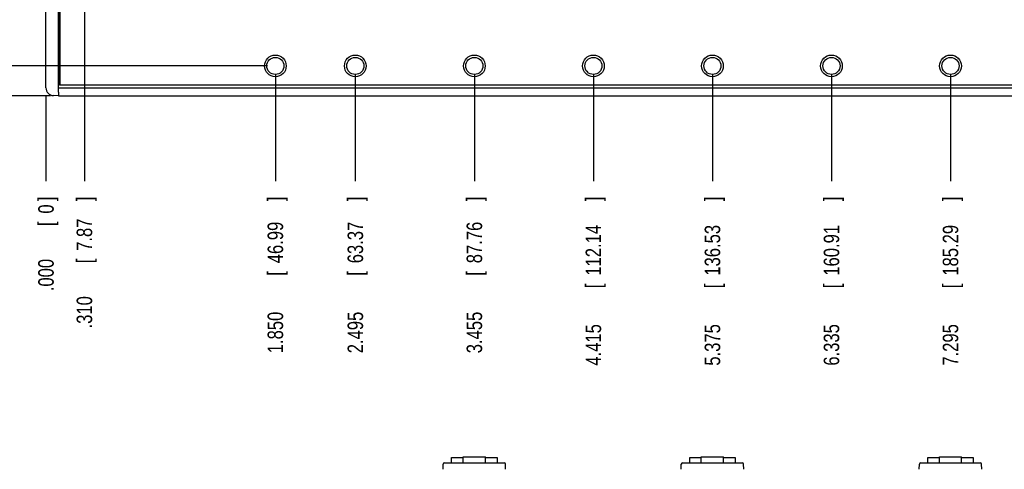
# Model space of a CAD drawing. Header units: inches. Extents: x 0 to 34, y 0 to 22.
# Tile 3 of 18: x 6 to 13.9, y 11.2 to 14.8. Entities that reach past the tile are written whole.
import ezdxf

# ---------------------------------------------------------------- set-up
doc = ezdxf.new("R2010")
doc.units = ezdxf.units.IN
doc.header["$LTSCALE"] = 1.87
doc.header["$MEASUREMENT"] = 0
doc.layers.get('0').update_dxf_attribs({"linetype": 'CONTINUOUS'})
doc.layers.add('DIMENSIONS', color=7, linetype='CONTINUOUS')
doc.styles.get("Standard").update_dxf_attribs({"font": 'txt', "width": 0.8})
doc.dimstyles.new('DIMSTYLE_1', dxfattribs={"dimtxt": 0.125, "dimasz": 0.18, "dimexe": 0.18, "dimexo": 0.0625, "dimgap": 0.09, "dimtad": 0, "dimtih": 1, "dimtoh": 1, "dimdec": 3, "dimzin": 4, "dimdsep": 46, "dimtxsty": 'STANDARD', "dimblk": '_FILLED', "dimblk1": '_FILLED', "dimblk2": '_FILLED', "dimcen": 0.09, "dimadec": 0, "dimazin": 0, "dimtp": 0.01, "dimtm": 0.01, "dimtfac": 1, "dimtdec": 3, "dimtofl": 0, "dimtmove": 0, "dimatfit": 3, "dimldrblk": '_FILLED', "dimfxl": 1, "dimtolj": 1, "dimtzin": 4, "dimarcsym": 0})

# ---------------------------------------------------------------- blocks, each defined once
blk = doc.blocks.new('*D0')
at = {"layer": 'DIMENSIONS', "color": 2, "linetype": 'CONTINUOUS'}
blk.add_line((6.5077, 14.9185), (6.5077, 13.4935), dxfattribs=at)
at = {"layer": 'DIMENSIONS', "color": 2, "linetype": 'CONTINUOUS', "width": 0.8}
for s, p in [(']', (6.5702, 13.331)), ('7.87', (6.5702, 12.931)), ('[', (6.5702, 12.831)), ('.310', (6.5702, 12.306))]:
    blk.add_text(s, height=0.125, rotation=90, dxfattribs=at).set_placement(p)
blk = doc.blocks.new('_FILLED')
at = {"color": 0, "linetype": 'BYBLOCK'}
blk.add_solid([(0, 0), (-1, 0.174), (-1, -0.174)], dxfattribs=at)
blk = doc.blocks.new('*D1')
at = {"layer": 'DIMENSIONS', "color": 2, "linetype": 'CONTINUOUS'}
blk.add_line((6.1977, 14.1823), (6.1977, 13.4935), dxfattribs=at)
at = {"layer": 'DIMENSIONS', "color": 2, "linetype": 'CONTINUOUS', "width": 0.8}
for s, p in [(']', (6.2602, 13.331)), ('0', (6.2602, 13.231)), ('[', (6.2602, 13.131)), ('.000', (6.2602, 12.606))]:
    blk.add_text(s, height=0.125, rotation=90, dxfattribs=at).set_placement(p)
blk = doc.blocks.new('*D2')
at = {"layer": 'DIMENSIONS', "color": 2, "linetype": 'CONTINUOUS'}
blk.add_line((8.0477, 14.3585), (8.0477, 13.4935), dxfattribs=at)
at = {"layer": 'DIMENSIONS', "color": 2, "linetype": 'CONTINUOUS', "width": 0.8}
for s, p in [(']', (8.1102, 13.331)), ('46.99', (8.1102, 12.831)), ('[', (8.1102, 12.731)), ('1.850', (8.1102, 12.106))]:
    blk.add_text(s, height=0.125, rotation=90, dxfattribs=at).set_placement(p)
blk = doc.blocks.new('*D3')
at = {"layer": 'DIMENSIONS', "color": 2, "linetype": 'CONTINUOUS'}
blk.add_line((8.6927, 14.3585), (8.6927, 13.4935), dxfattribs=at)
at = {"layer": 'DIMENSIONS', "color": 2, "linetype": 'CONTINUOUS', "width": 0.8}
for s, p in [(']', (8.7552, 13.331)), ('63.37', (8.7552, 12.831)), ('[', (8.7552, 12.731)), ('2.495', (8.7552, 12.106))]:
    blk.add_text(s, height=0.125, rotation=90, dxfattribs=at).set_placement(p)
blk = doc.blocks.new('*D4')
at = {"layer": 'DIMENSIONS', "color": 2, "linetype": 'CONTINUOUS'}
blk.add_line((9.6527, 14.3585), (9.6527, 13.4935), dxfattribs=at)
at = {"layer": 'DIMENSIONS', "color": 2, "linetype": 'CONTINUOUS', "width": 0.8}
for s, p in [(']', (9.7152, 13.331)), ('87.76', (9.7152, 12.831)), ('[', (9.7152, 12.731)), ('3.455', (9.7152, 12.106))]:
    blk.add_text(s, height=0.125, rotation=90, dxfattribs=at).set_placement(p)
blk = doc.blocks.new('*D5')
at = {"layer": 'DIMENSIONS', "color": 2, "linetype": 'CONTINUOUS'}
blk.add_line((10.6127, 14.3585), (10.6127, 13.4935), dxfattribs=at)
at = {"layer": 'DIMENSIONS', "color": 2, "linetype": 'CONTINUOUS', "width": 0.8}
for s, p in [(']', (10.6752, 13.331)), ('112.14', (10.6752, 12.731)), ('[', (10.6752, 12.631)), ('4.415', (10.6752, 12.006))]:
    blk.add_text(s, height=0.125, rotation=90, dxfattribs=at).set_placement(p)
blk = doc.blocks.new('*D6')
at = {"layer": 'DIMENSIONS', "color": 2, "linetype": 'CONTINUOUS'}
blk.add_line((11.5727, 14.3585), (11.5727, 13.4935), dxfattribs=at)
at = {"layer": 'DIMENSIONS', "color": 2, "linetype": 'CONTINUOUS', "width": 0.8}
for s, p in [(']', (11.6352, 13.331)), ('136.53', (11.6352, 12.731)), ('[', (11.6352, 12.631)), ('5.375', (11.6352, 12.006))]:
    blk.add_text(s, height=0.125, rotation=90, dxfattribs=at).set_placement(p)
blk = doc.blocks.new('*D7')
at = {"layer": 'DIMENSIONS', "color": 2, "linetype": 'CONTINUOUS'}
blk.add_line((12.5327, 14.3585), (12.5327, 13.4935), dxfattribs=at)
at = {"layer": 'DIMENSIONS', "color": 2, "linetype": 'CONTINUOUS', "width": 0.8}
for s, p in [(']', (12.5952, 13.331)), ('160.91', (12.5952, 12.731)), ('[', (12.5952, 12.631)), ('6.335', (12.5952, 12.006))]:
    blk.add_text(s, height=0.125, rotation=90, dxfattribs=at).set_placement(p)
blk = doc.blocks.new('*D8')
at = {"layer": 'DIMENSIONS', "color": 2, "linetype": 'CONTINUOUS'}
blk.add_line((13.4927, 14.3585), (13.4927, 13.4935), dxfattribs=at)
at = {"layer": 'DIMENSIONS', "color": 2, "linetype": 'CONTINUOUS', "width": 0.8}
for s, p in [(']', (13.5552, 13.331)), ('185.29', (13.5552, 12.731)), ('[', (13.5552, 12.631)), ('7.295', (13.5552, 12.006))]:
    blk.add_text(s, height=0.125, rotation=90, dxfattribs=at).set_placement(p)
blk = doc.blocks.new('*D9')
at = {"layer": 'DIMENSIONS', "color": 2, "linetype": 'CONTINUOUS'}
blk.add_line((14.4527, 14.3585), (14.4527, 13.4935), dxfattribs=at)
at = {"layer": 'DIMENSIONS', "color": 2, "linetype": 'CONTINUOUS', "width": 0.8}
for s, p in [(']', (14.5152, 13.331)), ('209.68', (14.5152, 12.731)), ('[', (14.5152, 12.631)), ('8.255', (14.5152, 12.006))]:
    blk.add_text(s, height=0.125, rotation=90, dxfattribs=at).set_placement(p)
blk = doc.blocks.new('*D10')
at = {"layer": 'DIMENSIONS', "color": 2, "linetype": 'CONTINUOUS'}
blk.add_line((15.4127, 14.3585), (15.4127, 13.4935), dxfattribs=at)
at = {"layer": 'DIMENSIONS', "color": 2, "linetype": 'CONTINUOUS', "width": 0.8}
for s, p in [(']', (15.4752, 13.331)), ('234.06', (15.4752, 12.731)), ('[', (15.4752, 12.631)), ('9.215', (15.4752, 12.006))]:
    blk.add_text(s, height=0.125, rotation=90, dxfattribs=at).set_placement(p)
blk = doc.blocks.new('*D11')
at = {"layer": 'DIMENSIONS', "color": 2, "linetype": 'CONTINUOUS'}
blk.add_line((16.3729, 14.3585), (16.3729, 13.4935), dxfattribs=at)
at = {"layer": 'DIMENSIONS', "color": 2, "linetype": 'CONTINUOUS', "width": 0.8}
for s, p in [(']', (16.4354, 13.331)), ('258.45', (16.4354, 12.731)), ('[', (16.4354, 12.631)), ('10.175', (16.4354, 11.906))]:
    blk.add_text(s, height=0.125, rotation=90, dxfattribs=at).set_placement(p)
blk = doc.blocks.new('*D12')
at = {"layer": 'DIMENSIONS', "color": 2, "linetype": 'CONTINUOUS'}
blk.add_line((17.3329, 14.3585), (17.3329, 13.4935), dxfattribs=at)
at = {"layer": 'DIMENSIONS', "color": 2, "linetype": 'CONTINUOUS', "width": 0.8}
for s, p in [(']', (17.3954, 13.331)), ('282.83', (17.3954, 12.731)), ('[', (17.3954, 12.631)), ('11.135', (17.3954, 11.906))]:
    blk.add_text(s, height=0.125, rotation=90, dxfattribs=at).set_placement(p)
blk = doc.blocks.new('*D13')
at = {"layer": 'DIMENSIONS', "color": 2, "linetype": 'CONTINUOUS'}
blk.add_line((18.2929, 14.3585), (18.2929, 13.4935), dxfattribs=at)
at = {"layer": 'DIMENSIONS', "color": 2, "linetype": 'CONTINUOUS', "width": 0.8}
for s, p in [(']', (18.3554, 13.331)), ('307.22', (18.3554, 12.731)), ('[', (18.3554, 12.631)), ('12.095', (18.3554, 11.906))]:
    blk.add_text(s, height=0.125, rotation=90, dxfattribs=at).set_placement(p)
blk = doc.blocks.new('*D14')
at = {"layer": 'DIMENSIONS', "color": 2, "linetype": 'CONTINUOUS'}
blk.add_line((19.2529, 14.3585), (19.2529, 13.4935), dxfattribs=at)
at = {"layer": 'DIMENSIONS', "color": 2, "linetype": 'CONTINUOUS', "width": 0.8}
for s, p in [(']', (19.3154, 13.331)), ('331.6', (19.3154, 12.831)), ('[', (19.3154, 12.731)), ('13.055', (19.3154, 12.006))]:
    blk.add_text(s, height=0.125, rotation=90, dxfattribs=at).set_placement(p)
blk = doc.blocks.new('*D15')
at = {"layer": 'DIMENSIONS', "color": 2, "linetype": 'CONTINUOUS'}
blk.add_line((20.2129, 14.3585), (20.2129, 13.4935), dxfattribs=at)
at = {"layer": 'DIMENSIONS', "color": 2, "linetype": 'CONTINUOUS', "width": 0.8}
for s, p in [(']', (20.2754, 13.331)), ('355.99', (20.2754, 12.731)), ('[', (20.2754, 12.631)), ('14.015', (20.2754, 11.906))]:
    blk.add_text(s, height=0.125, rotation=90, dxfattribs=at).set_placement(p)
blk = doc.blocks.new('*D16')
at = {"layer": 'DIMENSIONS', "color": 2, "linetype": 'CONTINUOUS'}
blk.add_line((21.1729, 14.3585), (21.1729, 13.4935), dxfattribs=at)
at = {"layer": 'DIMENSIONS', "color": 2, "linetype": 'CONTINUOUS', "width": 0.8}
for s, p in [(']', (21.2354, 13.331)), ('380.37', (21.2354, 12.731)), ('[', (21.2354, 12.631)), ('14.975', (21.2354, 11.906))]:
    blk.add_text(s, height=0.125, rotation=90, dxfattribs=at).set_placement(p)
blk = doc.blocks.new('*D17')
at = {"layer": 'DIMENSIONS', "color": 2, "linetype": 'CONTINUOUS'}
blk.add_line((22.1329, 14.3585), (22.1329, 13.4935), dxfattribs=at)
at = {"layer": 'DIMENSIONS', "color": 2, "linetype": 'CONTINUOUS', "width": 0.8}
for s, p in [(']', (22.1954, 13.331)), ('404.75', (22.1954, 12.731)), ('[', (22.1954, 12.631)), ('15.935', (22.1954, 11.906))]:
    blk.add_text(s, height=0.125, rotation=90, dxfattribs=at).set_placement(p)
blk = doc.blocks.new('*D18')
at = {"layer": 'DIMENSIONS', "color": 2, "linetype": 'CONTINUOUS'}
blk.add_line((23.0929, 14.3585), (23.0929, 13.4935), dxfattribs=at)
at = {"layer": 'DIMENSIONS', "color": 2, "linetype": 'CONTINUOUS', "width": 0.8}
for s, p in [(']', (23.1554, 13.331)), ('429.14', (23.1554, 12.731)), ('[', (23.1554, 12.631)), ('16.895', (23.1554, 11.906))]:
    blk.add_text(s, height=0.125, rotation=90, dxfattribs=at).set_placement(p)
blk = doc.blocks.new('*D19')
at = {"layer": 'DIMENSIONS', "color": 2, "linetype": 'CONTINUOUS'}
blk.add_line((6.4452, 14.981), (5.5102, 14.981), dxfattribs=at)
at = {"layer": 'DIMENSIONS', "color": 2, "linetype": 'CONTINUOUS', "width": 0.8}
for s, p in [('.800', (4.2227, 14.9185)), ('[', (4.7477, 14.9185)), ('20.32', (4.8477, 14.9185)), (']', (5.3477, 14.9185))]:
    blk.add_text(s, height=0.125, dxfattribs=at).set_placement(p)
blk = doc.blocks.new('*D20')
at = {"layer": 'DIMENSIONS', "color": 2, "linetype": 'CONTINUOUS'}
blk.add_line((6.2352, 14.181), (5.5102, 14.181), dxfattribs=at)
at = {"layer": 'DIMENSIONS', "color": 2, "linetype": 'CONTINUOUS', "width": 0.8}
for s, p in [('.000', (4.6227, 14.1185)), ('[', (5.1477, 14.1185)), ('0', (5.2477, 14.1185)), (']', (5.3477, 14.1185))]:
    blk.add_text(s, height=0.125, dxfattribs=at).set_placement(p)
blk = doc.blocks.new('*D21')
at = {"layer": 'DIMENSIONS', "color": 2, "linetype": 'CONTINUOUS'}
blk.add_line((7.9852, 14.421), (5.5102, 14.421), dxfattribs=at)
at = {"layer": 'DIMENSIONS', "color": 2, "linetype": 'CONTINUOUS', "width": 0.8}
for s, p in [('.240', (4.4227, 14.3585)), ('[', (4.9477, 14.3585)), ('6.1', (5.0477, 14.3585)), (']', (5.3477, 14.3585))]:
    blk.add_text(s, height=0.125, dxfattribs=at).set_placement(p)
blk = doc.blocks.new('*D22')
at = {"layer": 'DIMENSIONS', "color": 2, "linetype": 'CONTINUOUS'}
blk.add_line((9.5902, 15.131), (5.5102, 15.131), dxfattribs=at)
at = {"layer": 'DIMENSIONS', "color": 2, "linetype": 'CONTINUOUS', "width": 0.8}
for s, p in [('.950', (4.2227, 15.0685)), ('[', (4.7477, 15.0685)), ('24.13', (4.8477, 15.0685)), (']', (5.3477, 15.0685))]:
    blk.add_text(s, height=0.125, dxfattribs=at).set_placement(p)
blk = doc.blocks.new('*D23')
at = {"layer": 'DIMENSIONS', "color": 2, "linetype": 'CONTINUOUS'}
blk.add_line((9.5902, 17.631), (5.5102, 17.631), dxfattribs=at)
at = {"layer": 'DIMENSIONS', "color": 2, "linetype": 'CONTINUOUS', "width": 0.8}
for s, p in [('3.450', (4.1227, 17.5685)), ('[', (4.7477, 17.5685)), ('87.63', (4.8477, 17.5685)), (']', (5.3477, 17.5685))]:
    blk.add_text(s, height=0.125, dxfattribs=at).set_placement(p)
blk = doc.blocks.new('*D24')
at = {"layer": 'DIMENSIONS', "color": 2, "linetype": 'CONTINUOUS'}
blk.add_line((6.4452, 18.381), (5.5102, 18.381), dxfattribs=at)
at = {"layer": 'DIMENSIONS', "color": 2, "linetype": 'CONTINUOUS', "width": 0.8}
for s, p in [('4.200', (4.0227, 18.3185)), ('[', (4.6477, 18.3185)), ('106.68', (4.7477, 18.3185)), (']', (5.3477, 18.3185))]:
    blk.add_text(s, height=0.125, dxfattribs=at).set_placement(p)
blk = doc.blocks.new('*D25')
at = {"layer": 'DIMENSIONS', "color": 2, "linetype": 'CONTINUOUS'}
blk.add_line((6.4292, 18.941), (5.5102, 18.941), dxfattribs=at)
at = {"layer": 'DIMENSIONS', "color": 2, "linetype": 'CONTINUOUS', "width": 0.8}
for s, p in [('4.760', (4.1227, 18.8785)), ('[', (4.7477, 18.8785)), ('120.9', (4.8477, 18.8785)), (']', (5.3477, 18.8785))]:
    blk.add_text(s, height=0.125, dxfattribs=at).set_placement(p)

msp = doc.modelspace()

# ---------------------------------------------------------------- linework, layer by layer
at = {"color": 7, "linetype": 'CONTINUOUS'}
for p, q in [((6.1977, 14.2448), (6.1977, 19.1171)), ((6.2977, 14.2109), (6.2977, 16.546)), ((6.3077, 14.266), (6.3077, 16.5465)), ((6.3105, 16.5079), (6.3105, 14.2688)), ((6.2977, 14.731), (6.3077, 14.7313)), ((6.3077, 14.661), (6.2977, 14.661)), ((23.4577, 14.241), (6.2977, 14.241)), ((6.3077, 14.266), (6.3105, 14.2688)), ((15.7377, 14.266), (6.3077, 14.266)), ((6.3105, 14.2688), (15.7649, 14.2688)), ((6.2977, 14.181), (6.258, 14.1823)), ((6.2977, 14.181), (23.4577, 14.181)), ((9.4004, 11.1712), (9.4018, 11.2133)), ((9.4118, 11.2229), (9.8935, 11.2229)), ((9.4692, 11.2229), (9.4692, 11.2659)), ((9.4692, 11.2659), (9.5627, 11.2659)), ((9.5627, 11.2229), (9.5627, 11.2719)), ((9.5627, 11.2719), (9.7427, 11.2719)), ((9.7427, 11.2229), (9.7427, 11.2719)), ((9.7427, 11.2659), (9.8362, 11.2659)), ((9.8362, 11.2659), (9.8362, 11.2229)), ((9.905, 11.1712), (9.9035, 11.2133)), ((11.3204, 11.1712), (11.3218, 11.2133)), ((11.3318, 11.2229), (11.8135, 11.2229)), ((11.3892, 11.2229), (11.3892, 11.2659)), ((11.3892, 11.2659), (11.4827, 11.2659)), ((11.4827, 11.2229), (11.4827, 11.2719)), ((11.4827, 11.2719), (11.6627, 11.2719)), ((11.6627, 11.2229), (11.6627, 11.2719)), ((11.6627, 11.2659), (11.7562, 11.2659)), ((11.7562, 11.2659), (11.7562, 11.2229)), ((11.825, 11.1712), (11.8235, 11.2133)), ((13.2404, 11.1712), (13.2418, 11.2133)), ((13.2518, 11.2229), (13.7335, 11.2229)), ((13.3092, 11.2229), (13.3092, 11.2659)), ((13.3092, 11.2659), (13.4027, 11.2659)), ((13.4027, 11.2229), (13.4027, 11.2719)), ((13.4027, 11.2719), (13.5827, 11.2719)), ((13.5827, 11.2229), (13.5827, 11.2719)), ((13.5827, 11.2659), (13.6762, 11.2659)), ((13.6762, 11.2659), (13.6762, 11.2229)), ((13.745, 11.1712), (13.7435, 11.2133))]:
    msp.add_line(p, q, dxfattribs=at)
for centre, radius in [((8.0477, 14.421), 0.0875), ((8.0477, 14.421), 0.069), ((8.6927, 14.421), 0.0875), ((8.6927, 14.421), 0.069), ((9.6527, 14.421), 0.0875), ((9.6527, 14.421), 0.069), ((10.6127, 14.421), 0.0875), ((10.6127, 14.421), 0.069), ((11.5727, 14.421), 0.0875), ((11.5727, 14.421), 0.069), ((12.5327, 14.421), 0.0875), ((12.5327, 14.421), 0.069), ((13.4927, 14.421), 0.0875), ((13.4927, 14.421), 0.069)]:
    msp.add_circle(centre, radius, dxfattribs=at)
for centre, radius, start, end in [((6.2602, 14.2448), 0.0625, 180, 268), ((9.4118, 11.2129), 0.01, 90, 178), ((9.8935, 11.2129), 0.01, 2, 90), ((11.3318, 11.2129), 0.01, 90, 178), ((11.8135, 11.2129), 0.01, 2, 90), ((13.2518, 11.2129), 0.01, 90, 178), ((13.7335, 11.2129), 0.01, 2, 90)]:
    msp.add_arc(centre, radius, start, end, dxfattribs=at)
msp.add_open_spline([(6.2977, 14.2109), (6.2977, 14.2101), (6.2977, 14.2085), (6.2977, 14.206), (6.2977, 14.2036), (6.2977, 14.2012), (6.2977, 14.1989), (6.2977, 14.1967), (6.2977, 14.1946), (6.2977, 14.1926), (6.2977, 14.1907), (6.2977, 14.1889), (6.2977, 14.1873), (6.2977, 14.1859), (6.2977, 14.1846), (6.2977, 14.1835), (6.2977, 14.1826), (6.2977, 14.1819), (6.2977, 14.1814), (6.2977, 14.1811), (6.2977, 14.181), (6.2977, 14.181)], degree=3, knots=[0, 0, 0, 0, 0.082295, 0.164339, 0.245266, 0.324522, 0.401565, 0.475866, 0.546916, 0.614227, 0.677337, 0.735813, 0.789254, 0.837294, 0.879605, 0.915897, 0.945925, 0.969484, 0.986418, 0.996612, 1, 1, 1, 1], dxfattribs=at)

# ---------------------------------------------------------------- dimensions: what is measured, and where the dimension line sits
at = {"layer": 'DIMENSIONS', "color": 2, "linetype": 'CONTINUOUS'}
for feature_location, offset, dtype, origin, picture, middle in [((6.4292, 18.941), (-0.919, 0), 0, (6.4917, 14.181), '*D25', (4.7852, 18.941)), ((6.4452, 18.381), (-0.935, 0), 0, (6.5077, 14.181), '*D24', (4.7352, 18.381)), ((9.5902, 17.631), (-4.08, 0), 0, (9.6527, 14.181), '*D23', (4.7852, 17.631)), ((9.5902, 15.131), (-4.08, 0), 0, (9.6527, 14.181), '*D22', (4.8352, 15.131)), ((6.4452, 14.981), (-0.935, 0), 0, (6.2977, 14.181), '*D19', (4.8352, 14.981)), ((6.5077, 14.9185), (0, -1.425), 1, (6.1977, 14.2448), '*D0', (6.5077, 12.8685)), ((7.9852, 14.421), (-2.475, 0), 0, (8.0477, 14.181), '*D21', (4.9352, 14.421)), ((8.0477, 14.3585), (0, -0.865), 1, (6.1977, 14.421), '*D2', (8.0477, 12.7685)), ((8.6927, 14.3585), (0, -0.865), 1, (6.1977, 14.421), '*D3', (8.6927, 12.7685)), ((9.6527, 14.3585), (0, -0.865), 1, (6.1977, 14.421), '*D4', (9.6527, 12.7685)), ((10.6127, 14.3585), (0, -0.865), 1, (6.1977, 14.421), '*D5', (10.6127, 12.7185)), ((11.5727, 14.3585), (0, -0.865), 1, (6.1977, 14.421), '*D6', (11.5727, 12.7185)), ((12.5327, 14.3585), (0, -0.865), 1, (6.1977, 14.421), '*D7', (12.5327, 12.7185)), ((13.4927, 14.3585), (0, -0.865), 1, (6.1977, 14.421), '*D8', (13.4927, 12.7185)), ((14.4527, 14.3585), (0, -0.865), 1, (6.1977, 14.421), '*D9', (14.4527, 12.7185)), ((15.4127, 14.3585), (0, -0.865), 1, (6.1977, 14.421), '*D10', (15.4127, 12.7185)), ((16.3729, 14.3585), (0, -0.865), 1, (6.1977, 14.421), '*D11', (16.3729, 12.6685)), ((17.3329, 14.3585), (0, -0.865), 1, (6.1977, 14.421), '*D12', (17.3329, 12.6685)), ((18.2929, 14.3585), (0, -0.865), 1, (6.1977, 14.421), '*D13', (18.2929, 12.6685)), ((19.2529, 14.3585), (0, -0.865), 1, (6.1977, 14.421), '*D14', (19.2529, 12.7185)), ((20.2129, 14.3585), (0, -0.865), 1, (6.1977, 14.421), '*D15', (20.2129, 12.6685)), ((21.1729, 14.3585), (0, -0.865), 1, (6.1977, 14.421), '*D16', (21.1729, 12.6685)), ((22.1329, 14.3585), (0, -0.865), 1, (6.1977, 14.421), '*D17', (22.1329, 12.6685)), ((23.0929, 14.3585), (0, -0.865), 1, (6.1977, 14.421), '*D18', (23.0929, 12.6685)), ((6.2351796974, 14.1809583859), (-0.725, 0), 0, (6.2976796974, 14.1809583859), '*D20', (5.0351796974, 14.1809583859)), ((6.1976796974, 14.1823060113), (0, -0.6888476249), 1, (6.1976796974, 14.2448060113), '*D1', (6.1976796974, 13.0184583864))]:
    dim = msp.add_ordinate_dim(feature_location=feature_location, offset=offset, dtype=dtype, origin=origin, dimstyle='DIMSTYLE_1', dxfattribs=at)
    dim.commit()
    dim.dimension.update_dxf_attribs({"geometry": picture, "text_midpoint": middle})

doc.saveas('drawing.dxf')
